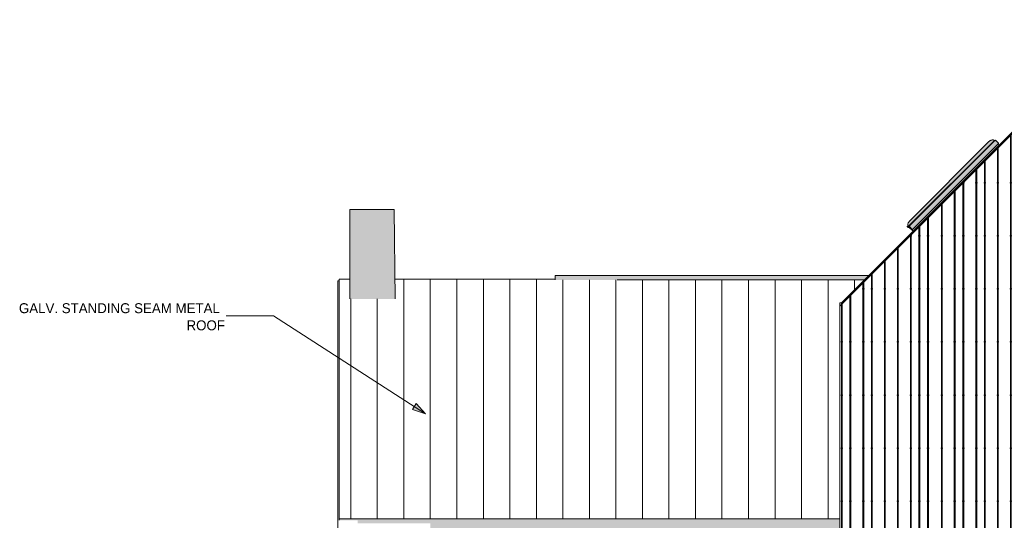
# Model space of a CAD drawing. Header units: inches. Extents: x 8250 to 9854, y -167 to 342.
# Tile 23 of 40: x 8250 to 8696, y 115 to 342. Entities that reach past the tile are written whole.
import ezdxf

# ---------------------------------------------------------------- set-up
doc = ezdxf.new("R2010")
doc.units = ezdxf.units.IN
doc.header["$MEASUREMENT"] = 0
for name, color, linetype, lineweight in [('A-GLAZ', 151, 'Continuous', 18), ('A-ROOF', 132, 'Continuous', 18), ('A-ROOF-PATT-1', 132, 'Continuous', 9), ('A-WALL', 113, 'Continuous', 18), ('A-WALL-PATT-1', 111, 'Continuous', 9), ('G-ANNO-TEXT', 231, 'Continuous', 9), ('I-WALL', 2, 'Continuous', 18)]:
    doc.layers.add(name, color=color, linetype=linetype, lineweight=lineweight)
doc.styles.add('Century Gothic_1', font='ufonts.com_century-gothic.ttf', dxfattribs={"height": 4.5})

# ---------------------------------------------------------------- blocks, each defined once
blk = doc.blocks.new('Walls 1 - Walls 1-1121987-BUILDING ELEVATION - NORTH')
at = {"layer": 'A-WALL'}
blk.add_hatch(color=256, dxfattribs=at).paths.add_polyline_path([(8399.91, 215.6), (8420.02, 215.6), (8419.57, 256), (8399.57, 256), (8399.57, 215.6)], flags=0)
for p, q in [((8399.57, 256), (8419.57, 256)), ((8399.57, 215.6), (8399.57, 256)), ((8419.57, 256), (8420.02, 215.6))]:
    blk.add_line(p, q, dxfattribs=at)
blk = doc.blocks.new('Window-skylight-VELUX_VSE-deck_mounted-electric-venting - C08-1363577-BUILDING ELEVATION - NORTH')
at = {"layer": 'A-GLAZ'}
for points in [[(8652.12, 248.69), (8690.9, 287.47), (8690.26, 287.45), (8689.73, 287.31), (8689.26, 287.09), (8688.69, 286.6), (8652.75, 250.64), (8652.47, 250.27), (8652.25, 249.82), (8652.13, 249.26), (8652.12, 248.73)], [(8652.16, 248.62), (8690.97, 287.44), (8690.9, 287.47), (8652.12, 248.69), (8652.14, 248.64)], [(8652.36, 248.42), (8691.17, 287.24), (8690.97, 287.44), (8652.16, 248.62)], [(8652.42, 248.4), (8652.47, 248.42), (8691.19, 287.16), (8691.18, 287.22), (8691.17, 287.24), (8652.37, 248.41), (8652.39, 248.4)], [(8652.75, 248.35), (8691.59, 287.22), (8690.84, 286.62), (8652.67, 248.43), (8652.7, 248.4)], [(8652.81, 248.29), (8691.82, 287.34), (8691.76, 287.35), (8691.73, 287.33), (8652.76, 248.34), (8652.79, 248.31)], [(8654.1, 247), (8693.13, 286.03), (8691.84, 287.33), (8652.81, 248.29), (8654.03, 247.07)], [(8654.49, 246.18), (8693.42, 285.1), (8692.87, 285.65), (8654.15, 246.95), (8654.11, 246.97), (8653.9, 246.77), (8654.09, 246.58)], [(8654.16, 246.94), (8693.16, 285.96), (8693.15, 286.02), (8693.13, 286.03), (8654.12, 246.99), (8654.16, 246.94)]]:
    blk.add_hatch(color=256, dxfattribs=at).paths.add_polyline_path(points, flags=0)
h = blk.add_hatch(color=256, dxfattribs=at)
h.paths.add_polyline_path([(8652.37, 247.97), (8652.42, 247.9), (8652.51, 247.99)], flags=0)
h.paths.add_polyline_path([(8652.59, 248.08), (8652.79, 248.31), (8652.75, 248.34), (8652.37, 247.97), (8652.52, 248)], flags=0)
h.paths.add_polyline_path([(8653.3, 247.26), (8653.36, 247.31), (8652.59, 248.08), (8652.57, 247.99), (8652.81, 247.75)], flags=0)
h.paths.add_polyline_path([(8652.03, 248.18), (8651.96, 248.24), (8651.96, 248.16)], flags=0)
h.paths.add_polyline_path([(8652.3, 247.9), (8652.32, 247.97), (8652.07, 248.22), (8652.03, 248.18)], flags=0)
h.paths.add_polyline_path([(8651.93, 248.16), (8651.93, 248.24), (8651.83, 248.35), (8651.88, 248.36), (8651.86, 248.41), (8651.75, 248.39), (8651.74, 248.35)], flags=0)
for p, q in [((8652.47, 248.42), (8691.17, 287.12)), ((8652.66, 248.44), (8690.84, 286.62)), ((8688.83, 286.74), (8652.85, 250.76)), ((8654.16, 246.94), (8693.13, 285.91)), ((8690.43, 286.38), (8690.52, 286.3)), ((8690.84, 286.62), (8691.73, 287.33)), ((8690.97, 287.44), (8691.17, 287.24)), ((8691.84, 287.33), (8693.13, 286.03)), ((8692.87, 285.65), (8693.42, 285.1)), ((8651.74, 248.35), (8651.93, 248.16)), ((8651.86, 248.41), (8651.75, 248.39)), ((8651.83, 248.35), (8651.88, 248.36)), ((8651.94, 248.23), (8651.83, 248.35)), ((8651.89, 248.39), (8651.86, 248.41)), ((8651.96, 248.16), (8652.03, 248.18)), ((8652.03, 248.18), (8652.3, 247.9)), ((8652.32, 247.97), (8652.07, 248.22)), ((8652.16, 248.62), (8652.36, 248.42)), ((8652.75, 248.35), (8652.37, 247.97)), ((8652.42, 247.9), (8652.51, 247.99)), ((8652.57, 247.99), (8653.3, 247.26)), ((8652.81, 248.29), (8652.59, 248.08)), ((8652.59, 248.08), (8653.9, 246.77)), ((8652.75, 248.35), (8652.66, 248.44)), ((8652.81, 248.29), (8652.75, 248.35)), ((8654.1, 247), (8652.81, 248.29)), ((8653.21, 249.16), (8653.3, 249.08)), ((8653.3, 247.26), (8653.36, 247.31)), ((8653.9, 246.77), (8654.12, 246.98)), ((8654.12, 246.98), (8653.9, 246.77)), ((8653.9, 246.77), (8654.49, 246.18)), ((8654.16, 246.94), (8654.1, 247))]:
    blk.add_line(p, q, dxfattribs=at)
for centre, radius, start, end in [((8651.75, 248.37), 0.0197, 105, 225), ((8651.88, 248.38), 0.0197, 284.8021, 45), ((8651.94, 248.18), 0.0197, 225, 315), ((8652, 248.15), 0.0984, 45, 123.463), ((8652.36, 247.95), 0.0787, 225, 315), ((8652.35, 248), 0.0394, 225, 315), ((8652.54, 247.97), 0.0394, 45, 135)]:
    blk.add_arc(centre, radius, start, end, dxfattribs=at)
for points, knots in [([(8688.82, 286.73), (8688.95, 286.87), (8689.18, 287.05), (8689.51, 287.23), (8689.86, 287.38), (8690.33, 287.49), (8690.71, 287.49), (8690.9, 287.47)], [0.2, 0.2, 0.2, 0.2, 0.4, 0.5, 0.6, 0.8, 1, 1, 1, 1]), ([(8691.17, 287.24), (8691.18, 287.23), (8691.18, 287.22), (8691.19, 287.21), (8691.19, 287.2), (8691.2, 287.19), (8691.2, 287.18), (8691.2, 287.18), (8691.2, 287.17), (8691.19, 287.16), (8691.19, 287.15), (8691.19, 287.15), (8691.18, 287.13), (8691.18, 287.13), (8691.17, 287.12)], [0, 0, 0, 0, 0.166667, 0.25, 0.333333, 0.416667, 0.458333, 0.5, 0.583333, 0.666667, 0.708333, 0.75, 0.833333, 1, 1, 1, 1]), ([(8691.73, 287.33), (8691.74, 287.34), (8691.75, 287.34), (8691.76, 287.35), (8691.77, 287.35), (8691.78, 287.35), (8691.79, 287.35), (8691.8, 287.35), (8691.81, 287.34), (8691.83, 287.34), (8691.84, 287.33), (8691.84, 287.33)], [0, 0, 0, 0, 0.166667, 0.25, 0.333333, 0.416667, 0.5, 0.583333, 0.666667, 0.833333, 1, 1, 1, 1]), ([(8693.13, 286.03), (8693.14, 286.03), (8693.15, 286.02), (8693.15, 286), (8693.16, 285.99), (8693.16, 285.98), (8693.16, 285.97), (8693.16, 285.96), (8693.15, 285.95), (8693.15, 285.94), (8693.15, 285.93), (8693.14, 285.92), (8693.13, 285.91), (8693.13, 285.91), (8693.13, 285.91)], [0, 0, 0, 0, 0.0833333, 0.1666667, 0.2083333, 0.25, 0.2916667, 0.3333333, 0.375, 0.4166667, 0.4583333, 0.5, 0.5416667, 0.5833333, 0.5833333, 0.5833333, 0.5833333]), ([(8652.86, 250.77), (8652.73, 250.64), (8652.55, 250.42), (8652.36, 250.08), (8652.21, 249.73), (8652.1, 249.27), (8652.1, 248.88), (8652.12, 248.69)], [0.2, 0.2, 0.2, 0.2, 0.4, 0.5, 0.6, 0.8, 1, 1, 1, 1]), ([(8652.36, 248.42), (8652.36, 248.42), (8652.37, 248.41), (8652.38, 248.4), (8652.39, 248.4), (8652.4, 248.4), (8652.41, 248.4), (8652.42, 248.4), (8652.43, 248.4), (8652.44, 248.4), (8652.44, 248.4), (8652.45, 248.41), (8652.46, 248.41), (8652.47, 248.42), (8652.47, 248.42)], [0, 0, 0, 0, 0.166667, 0.25, 0.333333, 0.416667, 0.458333, 0.5, 0.583333, 0.666667, 0.708333, 0.75, 0.833333, 1, 1, 1, 1])]:
    blk.add_open_spline(points, degree=3, knots=knots, dxfattribs=at)
for points in [[(8688.83, 286.74), (8688.83, 286.74), (8688.82, 286.73), (8688.82, 286.73)], [(8690.9, 287.47), (8690.91, 287.47), (8690.93, 287.47), (8690.95, 287.45), (8690.97, 287.44), (8690.97, 287.44)], [(8693.14, 285.92), (8693.14, 285.92), (8693.13, 285.91), (8693.13, 285.91), (8693.13, 285.91)], [(8652.86, 250.77), (8652.86, 250.77), (8652.86, 250.77), (8652.85, 250.76)], [(8652.12, 248.69), (8652.12, 248.68), (8652.13, 248.67), (8652.14, 248.64), (8652.15, 248.63), (8652.16, 248.62)]]:
    blk.add_open_spline(points, degree=3, dxfattribs=at)

msp = doc.modelspace()

# ---------------------------------------------------------------- hatches: boundary and pattern name
at = {"layer": 'A-ROOF'}
for points in [[(8622.07, 213.04), (8750.19, 341.17), (8869.94, 221.42), (8869.94, 213.75), (8878.32, 213.75), (8750.19, 341.87), (8622.07, 213.75)], [(8622.07, 224.14), (8632.46, 224.14), (8634.52, 226.2), (8492.57, 226.2), (8492.57, 224.14), (8621.32, 224.14)], [(8436.01, 100.94), (8621.32, 100.94), (8621.32, 116.14), (8394.82, 116.14), (8394.82, 115.44), (8403.19, 115.44), (8403.19, 114), (8436.01, 114), (8436.01, 108.74)]]:
    msp.add_hatch(color=256, dxfattribs=at).paths.add_polyline_path(points, flags=0)
at = {"layer": 'A-ROOF-PATT-1'}
h = msp.add_hatch(dxfattribs=at)
h.set_pattern_fill('FP_7', color=256, style=0, pattern_type=2)
h.set_pattern_definition([(90, (0, 1382.239), (-12, 7e-16), [])])
h.paths.add_polyline_path([(8394.82, 116.14), (8621.32, 116.14), (8621.32, 213.75), (8622.07, 213.75), (8632.46, 224.14), (8492.57, 224.14), (8492.57, 224.45), (8419.92, 224.45), (8420.02, 215.6), (8399.57, 215.6), (8399.57, 224.45), (8394.82, 224.45), (8394.82, 215.6)], flags=0)
at = {"layer": 'A-WALL-PATT-1'}
h = msp.add_hatch(dxfattribs=at)
h.set_pattern_fill('FP_2', color=256, style=0, pattern_type=2)
h.set_pattern_definition([(90, (8626.257, 76.06), (-51.125, 3e-15), [24, 0, 0, 0]), (90, (8631.757, 76.06), (-51.125, 3e-15), [24, 0, 0, 0]), (90, (8632.13, 76.06), (-51.125, 3e-15), [24, 0, 0, 0]), (90, (8635.63, 76.06), (-51.125, 3e-15), [24, 0, 0, 0]), (90, (8636.007, 76.06), (-51.125, 3e-15), [24, 0, 0, 0]), (90, (8641.507, 76.06), (-51.125, 3e-15), [24, 0, 0, 0]), (90, (8641.88, 76.06), (-51.125, 3e-15), [24, 0, 0, 0]), (90, (8653.257, 76.06), (-51.125, 3e-15), [24, 0, 0, 0]), (90, (8653.63, 76.06), (-51.125, 3e-15), [24, 0, 0, 0]), (90, (8657.13, 76.06), (-51.125, 3e-15), [24, 0, 0, 0]), (90, (8657.507, 76.06), (-51.125, 3e-15), [24, 0, 0, 0]), (90, (8661.007, 76.06), (-51.125, 3e-15), [24, 0, 0, 0]), (90, (8661.38, 76.06), (-51.125, 3e-15), [24, 0, 0, 0]), (90, (8667.257, 76.06), (-51.125, 3e-15), [24, 0, 0, 0]), (90, (8667.63, 76.06), (-51.125, 3e-15), [24, 0, 0, 0]), (90, (8673.13, 76.06), (-51.125, 3e-15), [24, 0, 0, 0]), (90, (8673.507, 76.06), (-51.125, 3e-15), [24, 0, 0, 0]), (90, (8677.007, 76.06), (-51.125, 3e-15), [24, 0, 0, 0]), (90, (8647.38, 76.06), (-51.125, 3e-15), [24, 0, 0, 0]), (90, (8647.757, 76.06), (-51.125, 3e-15), [24, 0, 0, 0])])
h.paths.add_polyline_path([(8621.32, 82), (8869.94, 82), (8869.94, 221.42), (8750.19, 341.17), (8621.32, 212.29), (8621.32, 82.89)], flags=0)
h.paths.add_polyline_path([(8750.61, 126), (8749.51, 126), (8749.51, 162), (8785.51, 162), (8785.51, 126), (8752.71, 126)], flags=0)
h.paths.add_polyline_path([(8824.09, 126), (8789.51, 126), (8789.51, 162), (8825.51, 162), (8825.51, 126)], flags=0)
h.paths.add_polyline_path([(8807.29, 166), (8789.51, 166), (8789.51, 202), (8825.51, 202), (8825.51, 166), (8811.49, 166)], flags=0)
h.paths.add_polyline_path([(8769.5, 166), (8749.51, 166), (8749.51, 202), (8785.51, 202), (8785.51, 166), (8773.7, 166)], flags=0)
at = {"layer": 'G-ANNO-TEXT'}
msp.add_hatch(color=256, dxfattribs=at).paths.add_polyline_path([(8433.8, 163.6), (8429.63, 168.2), (8427.89, 165.49)], flags=0)

# ---------------------------------------------------------------- linework, layer by layer
at = {"layer": 'A-ROOF'}
for p, q in [((8622.07, 213.75), (8750.19, 341.87)), ((8399.57, 224.45), (8394.82, 224.45)), ((8394.82, 224.45), (8394.82, 115.44)), ((8492.57, 224.45), (8419.92, 224.45)), ((8492.57, 226.2), (8634.52, 226.2)), ((8492.57, 226.2), (8492.57, 224.14)), ((8632.46, 224.14), (8520.57, 224.14)), ((8622.07, 213.04), (8622.07, 213.75)), ((8394.82, 116.14), (8621.32, 116.14))]:
    msp.add_line(p, q, dxfattribs=at)
at = {"layer": 'G-ANNO-TEXT'}
for p, q in [((8364.96, 207.88), (8343.68, 207.88)), ((8433.8, 163.6), (8364.96, 207.88)), ((8429.63, 168.2), (8427.89, 165.49)), ((8427.89, 165.49), (8433.8, 163.6)), ((8433.8, 163.6), (8429.63, 168.2))]:
    msp.add_line(p, q, dxfattribs=at)
at = {"layer": 'I-WALL'}
for p, q in [((8750.19, 341.17), (8621.32, 212.29)), ((8394.07, 91.5), (8394.07, 223.75)), ((8394.82, 223.75), (8394.07, 223.75)), ((8621.32, 213.75), (8621.32, 82)), ((8621.32, 213.75), (8622.07, 213.75))]:
    msp.add_line(p, q, dxfattribs=at)

# ---------------------------------------------------------------- block references
at = {"layer": 'A-GLAZ'}
msp.add_blockref('Window-skylight-VELUX_VSE-deck_mounted-electric-venting - C08-1363577-BUILDING ELEVATION - NORTH', (0, 0), dxfattribs=at)
at = {"layer": 'A-WALL'}
msp.add_blockref('Walls 1 - Walls 1-1121987-BUILDING ELEVATION - NORTH', (0, 0), dxfattribs=at)

# ---------------------------------------------------------------- texts
at = {"layer": 'G-ANNO-TEXT', "char_height": 4.5, "attachment_point": 1, "style": 'Century Gothic_1'}
for s, insert, width in [('GALV. STANDING SEAM METAL', (8249.8, 213.63), 113.7765), ('ROOF', (8325.67, 205.88), 21.816)]:
    msp.add_mtext(s, dxfattribs=dict(at, insert=insert, width=width))

doc.saveas('drawing.dxf')
